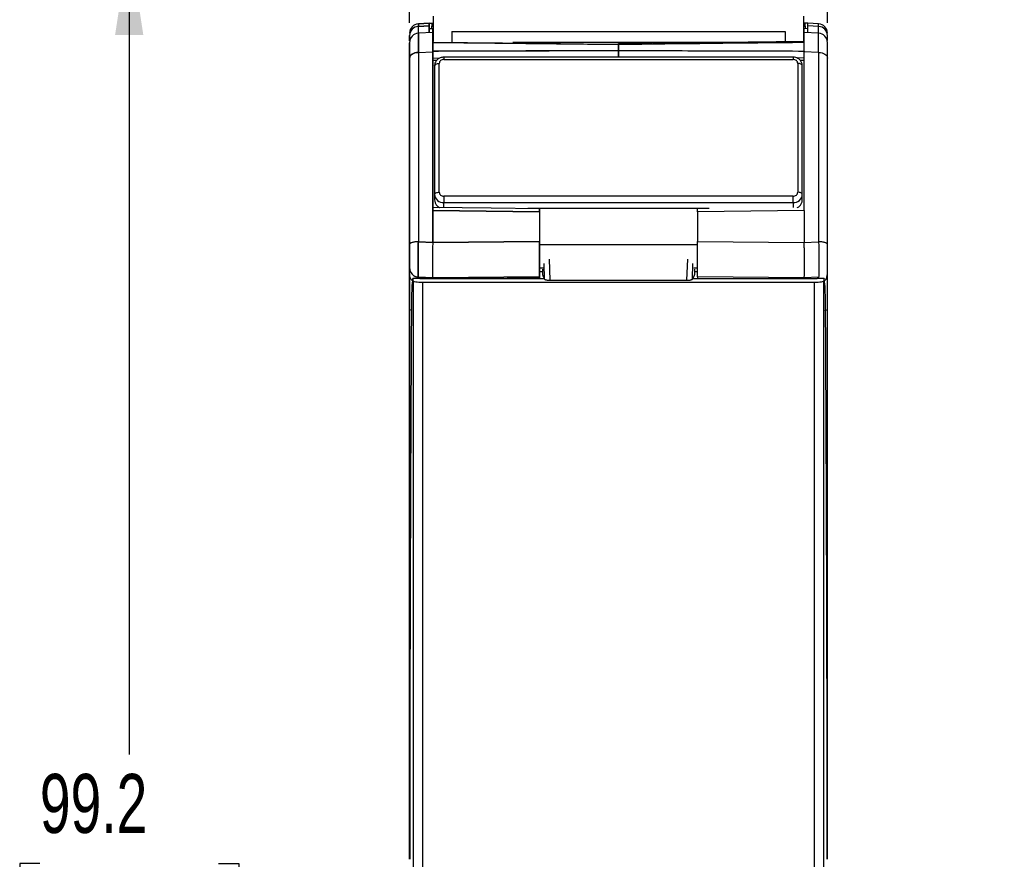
# Model space of a CAD drawing. Header units: millimetres. Extents: x 10 to 410, y 10 to 314.
# Tile 6 of 31: x 76 to 129, y 129 to 174. Entities that reach past the tile are written whole.
import ezdxf

# ---------------------------------------------------------------- set-up
doc = ezdxf.new("R2010")
doc.units = ezdxf.units.MM
doc.header["$LTSCALE"] = 1.5
doc.layers.add('DIMENSIONS', color=140, linetype='Continuous', lineweight=25)
doc.styles.add('SLDTEXTSTYLE0', font='TXT', dxfattribs={"width": 0.7})
doc.dimstyles.new('SLDDIMSTYLE0', dxfattribs={"dimtxt": 3.237012, "dimasz": 4.953, "dimexe": 0, "dimexo": 0.0625, "dimgap": 0.809253, "dimtad": 0, "dimtih": 1, "dimtoh": 1, "dimrnd": 1e-09, "dimzin": 12, "dimdsep": 46, "dimtxsty": 'SLDTEXTSTYLE0', "dimsah": 1, "dimcen": 0.09, "dimadec": 0, "dimazin": 3, "dimtfac": 1, "dimtofl": 0, "dimtmove": 0, "dimatfit": 3, "dimfxl": 0, "dimfrac": 2, "dimtolj": 1, "dimtzin": 12, "dimarcsym": 0})
doc.dimstyles.new('SLDDIMSTYLE1', dxfattribs={"dimtxt": 3.237012, "dimasz": 4.953, "dimexe": 0, "dimexo": 0.0625, "dimgap": 0.809253, "dimtad": 0, "dimtih": 1, "dimtoh": 1, "dimrnd": 1e-09, "dimzin": 12, "dimdsep": 46, "dimtxsty": 'SLDTEXTSTYLE0', "dimsah": 1, "dimcen": 0.09, "dimadec": 0, "dimazin": 3, "dimtfac": 1, "dimtmove": 0, "dimatfit": 0, "dimfxl": 0, "dimfrac": 2, "dimtolj": 1, "dimtzin": 12, "dimarcsym": 0})

# ---------------------------------------------------------------- blocks, each defined once
blk = doc.blocks.new('_D')
at = {"layer": 'DIMENSIONS'}
for p, q in [((96.578, 178.033), (77.351, 178.033)), ((82.114, 178.033), (82.114, 134.372)), ((77.304, 128.503), (76.217, 128.503)), ((76.217, 128.503), (76.217, 123.358)), ((86.923, 128.503), (88.01, 128.503)), ((88.01, 128.503), (88.01, 123.358)), ((76.217, 123.358), (77.304, 123.358)), ((88.01, 123.358), (86.923, 123.358)), ((82.114, 78.877), (82.114, 122.634)), ((106.553, 78.877), (77.351, 78.877))]:
    blk.add_line(p, q, dxfattribs=at)
for points in [[(82.114, 178.033), (81.352, 173.08), (82.876, 173.08)], [(82.114, 78.877), (82.876, 83.83), (81.352, 83.83)]]:
    blk.add_solid(points, dxfattribs=at)
at = {"layer": 'DIMENSIONS', "char_height": 3.175, "attachment_point": 1, "style": 'SLDTEXTSTYLE0'}
for s, insert in [('99.2', (77.304, 133.321)), ('3.90', (77.304, 127.451))]:
    blk.add_mtext(s, dxfattribs=dict(at, insert=insert))
blk = doc.blocks.new('_D_1')
at = {"layer": 'DIMENSIONS'}
for p, q in [((97.208, 173.748), (97.208, 197.796)), ((119.708, 173.748), (119.708, 197.796)), ((97.208, 193.033), (87.683, 193.033)), ((104.251, 193.033), (103.164, 193.033)), ((103.164, 193.033), (103.164, 187.889)), ((113.87, 193.033), (114.957, 193.033)), ((114.957, 193.033), (114.957, 187.889)), ((119.708, 193.033), (129.233, 193.033)), ((103.164, 187.889), (104.251, 187.889)), ((114.957, 187.889), (113.87, 187.889))]:
    blk.add_line(p, q, dxfattribs=at)
for points in [[(97.208, 193.033), (92.255, 193.795), (92.255, 192.271)], [(119.708, 193.033), (124.661, 192.271), (124.661, 193.795)]]:
    blk.add_solid(points, dxfattribs=at)
at = {"layer": 'DIMENSIONS', "char_height": 3.175, "attachment_point": 1, "style": 'SLDTEXTSTYLE0'}
for s, insert in [('22.5', (104.251, 197.851)), ('0.89', (104.251, 191.982))]:
    blk.add_mtext(s, dxfattribs=dict(at, insert=insert))

msp = doc.modelspace()

# ---------------------------------------------------------------- linework, layer by layer
for p, q in [((98.483, 174.092), (98.483, 172.728)), ((118.433, 172.728), (118.433, 174.092)), ((98.258, 173.716), (97.682, 173.686)), ((98.258, 173.716), (97.682, 173.686)), ((97.682, 173.686), (98.258, 173.716)), ((98.258, 173.716), (97.682, 173.686)), ((97.682, 173.546), (97.682, 173.686)), ((97.682, 173.686), (97.682, 173.546)), ((97.682, 173.546), (98.258, 173.575)), ((98.258, 173.575), (97.682, 173.546)), ((97.682, 173.182), (97.682, 173.546)), ((98.258, 173.716), (98.458, 173.727)), ((98.258, 173.575), (98.258, 173.716)), ((98.258, 173.212), (98.258, 173.575)), ((98.258, 173.423), (98.458, 173.432)), ((98.458, 173.432), (98.258, 173.423)), ((98.408, 173.707), (98.483, 173.708)), ((98.408, 173.707), (98.408, 173.558)), ((98.408, 173.558), (98.483, 173.559)), ((98.458, 173.727), (98.458, 173.707)), ((98.483, 173.727), (98.458, 173.727)), ((98.458, 173.223), (98.458, 173.432)), ((98.458, 173.223), (98.458, 173.432)), ((98.458, 173.364), (98.483, 173.365)), ((118.433, 173.727), (118.458, 173.727)), ((118.433, 173.708), (118.508, 173.707)), ((118.433, 173.559), (118.508, 173.558)), ((118.433, 173.365), (118.458, 173.364)), ((118.458, 173.727), (118.458, 173.707)), ((118.658, 173.716), (118.458, 173.727)), ((118.658, 173.423), (118.458, 173.432)), ((118.458, 173.255), (118.458, 173.432)), ((118.508, 173.558), (118.508, 173.707)), ((119.234, 173.686), (118.658, 173.716)), ((119.234, 173.686), (118.658, 173.716)), ((118.658, 173.575), (118.658, 173.716)), ((119.234, 173.686), (118.658, 173.716)), ((119.234, 173.546), (118.658, 173.575)), ((118.658, 173.212), (118.658, 173.575)), ((119.234, 173.546), (118.658, 173.575)), ((119.234, 173.546), (119.234, 173.686)), ((119.234, 173.182), (119.234, 173.546)), ((97.208, 172.774), (97.208, 173.061)), ((97.208, 173.061), (97.208, 172.774)), ((98.458, 173.223), (97.682, 173.182)), ((98.458, 173.223), (97.682, 173.182)), ((97.682, 173.182), (97.682, 172.153)), ((98.483, 173.275), (98.458, 173.275)), ((98.458, 172.679), (98.458, 173.223)), ((98.483, 173.187), (98.458, 173.187)), ((98.458, 173.061), (98.483, 173.061)), ((99.483, 173.28), (117.433, 173.28)), ((99.483, 173.28), (99.483, 172.717)), ((117.433, 173.28), (117.433, 172.717)), ((118.458, 173.275), (118.433, 173.275)), ((118.458, 173.187), (118.433, 173.187)), ((118.433, 173.061), (118.458, 173.061)), ((119.234, 173.182), (118.458, 173.223)), ((119.234, 173.182), (118.458, 173.223)), ((118.458, 172.679), (118.458, 173.223)), ((119.234, 172.153), (119.234, 173.182)), ((119.708, 172.785), (119.708, 173.061)), ((119.708, 172.785), (119.708, 173.061)), ((98.458, 172.223), (98.458, 172.679)), ((98.458, 172.679), (108.458, 172.57)), ((98.458, 172.679), (98.458, 172.223)), ((114.15, 172.683), (102.766, 172.683)), ((108.458, 172.623), (108.455, 172.623)), ((108.458, 172.623), (108.455, 172.623)), ((108.458, 172.254), (108.458, 172.57)), ((118.458, 172.223), (118.458, 172.679)), ((97.682, 172.153), (98.458, 172.182)), ((97.682, 172.153), (98.458, 172.178)), ((97.682, 172.153), (97.682, 161.959)), ((108.458, 172.254), (98.458, 172.223)), ((98.458, 172.223), (98.458, 172.178)), ((98.458, 163.643), (98.458, 172.178)), ((98.458, 171.848), (98.842, 171.849)), ((117.858, 171.896), (99.058, 171.896)), ((99.058, 171.896), (99.058, 171.771)), ((117.858, 171.896), (117.858, 171.771)), ((118.458, 171.848), (118.076, 171.849)), ((119.234, 172.153), (118.458, 172.178)), ((119.234, 172.153), (118.458, 172.178)), ((119.234, 172.153), (119.234, 161.959)), ((98.672, 171.721), (98.458, 171.72)), ((98.558, 171.429), (98.558, 164.501)), ((98.808, 164.626), (98.808, 171.554)), ((99.058, 171.771), (117.858, 171.771)), ((118.108, 171.554), (118.108, 164.626)), ((118.458, 171.72), (118.24, 171.721)), ((118.358, 164.501), (118.358, 171.429)), ((98.558, 164.501), (98.558, 164.217)), ((99.058, 164.41), (99.058, 164.068)), ((117.858, 164.41), (99.058, 164.41)), ((117.858, 164.068), (117.858, 164.41)), ((118.358, 164.217), (118.358, 164.501)), ((99.058, 164.068), (117.858, 164.068)), ((99.058, 163.801), (99.058, 164.068)), ((117.858, 164.068), (117.858, 163.801)), ((98.458, 163.643), (98.458, 161.924)), ((98.458, 163.643), (104.208, 163.569)), ((98.458, 161.924), (98.458, 163.643)), ((104.208, 163.569), (98.458, 163.643)), ((113.343, 163.743), (103.573, 163.743)), ((104.208, 163.569), (104.208, 161.97)), ((118.458, 163.643), (112.708, 163.569)), ((118.458, 163.643), (112.708, 163.569)), ((112.708, 163.569), (112.708, 161.97)), ((118.458, 163.643), (118.458, 161.924)), ((98.458, 161.924), (97.682, 161.959)), ((97.682, 161.959), (98.458, 161.924)), ((104.208, 161.97), (98.458, 161.924)), ((98.458, 161.924), (104.208, 161.97)), ((104.208, 161.819), (112.708, 161.819)), ((112.708, 161.97), (118.458, 161.924)), ((112.708, 161.97), (118.458, 161.924)), ((118.458, 161.924), (119.234, 161.959)), ((118.458, 161.924), (119.234, 161.959)), ((104.481, 159.944), (104.45, 160.783)), ((104.786, 159.887), (104.744, 161.019)), ((112.172, 161.019), (112.13, 159.887)), ((112.436, 159.944), (112.467, 160.783)), ((97.208, 160.22), (97.208, 160.551)), ((104.208, 160.551), (104.405, 160.551)), ((104.208, 160.36), (104.361, 160.36)), ((104.208, 160.218), (104.208, 160.064)), ((104.36, 160.479), (104.36, 160.44)), ((104.382, 160.144), (104.458, 159.99)), ((112.535, 160.144), (112.458, 159.99)), ((112.512, 160.551), (112.708, 160.551)), ((112.555, 160.36), (112.708, 160.36)), ((112.556, 160.479), (112.556, 160.44)), ((112.708, 160.064), (112.708, 160.218)), ((119.708, 160.22), (119.708, 160.551)), ((97.387, 159.99), (97.338, 159.604)), ((97.4, 159.852), (97.387, 159.99)), ((97.759, 159.99), (97.387, 159.99)), ((97.4, 159.852), (97.4, 97.914)), ((97.682, 160.057), (98.458, 160.023)), ((97.682, 160.057), (97.682, 159.99)), ((97.682, 159.99), (97.682, 160.057)), ((97.759, 159.99), (104.458, 159.99)), ((97.9, 159.761), (97.9, 97.898)), ((119.017, 159.761), (97.9, 159.761)), ((98.458, 160.023), (104.208, 160.064)), ((104.208, 160.064), (98.458, 160.023)), ((98.458, 160.023), (98.458, 159.99)), ((98.458, 159.99), (98.458, 160.023)), ((102.208, 159.99), (104.208, 160.009)), ((104.208, 160.064), (104.208, 160.009)), ((104.208, 160.009), (104.208, 159.99)), ((104.458, 159.99), (104.481, 159.944)), ((104.786, 159.887), (112.13, 159.887)), ((112.436, 159.944), (112.458, 159.99)), ((112.458, 159.99), (119.158, 159.99)), ((118.458, 160.023), (112.708, 160.064)), ((112.708, 160.064), (112.708, 160.009)), ((112.708, 159.99), (112.708, 160.009)), ((112.708, 160.009), (114.708, 159.99)), ((112.708, 160.009), (114.708, 159.99)), ((119.234, 160.057), (118.458, 160.023)), ((118.458, 160.023), (118.458, 159.99)), ((118.458, 160.023), (118.458, 159.99)), ((119.017, 97.898), (119.017, 159.761)), ((119.53, 159.99), (119.158, 159.99)), ((119.234, 160.057), (119.234, 159.99)), ((119.517, 97.914), (119.517, 159.852))]:
    msp.add_line(p, q)
at = {"flags": 128}
for points in [[(98.258, 173.716), (98.258, 173.715), (98.258, 173.695), (98.258, 173.648), (98.258, 173.575)], [(98.258, 173.575), (98.258, 173.314), (98.258, 173.212)], [(97.682, 172.153), (97.682, 172.464), (97.682, 172.726), (97.682, 172.933), (97.682, 173.08), (97.682, 173.163), (97.682, 173.182)], [(98.458, 173.223), (98.458, 173.222), (98.458, 173.194), (98.458, 173.124), (98.458, 173.014), (98.458, 172.865), (98.458, 172.679)], [(119.234, 172.153), (119.234, 172.464), (119.234, 172.726), (119.234, 172.933), (119.234, 173.08), (119.234, 173.163), (119.234, 173.182)], [(118.458, 172.728), (113.933, 172.681), (108.458, 172.623)], [(118.458, 172.728), (113.933, 172.681), (108.458, 172.623)], [(97.682, 172.153), (97.588, 172.144), (97.499, 172.125), (97.417, 172.095), (97.346, 172.057), (97.287, 172.011), (97.244, 171.958), (97.217, 171.902), (97.208, 171.843)], [(97.208, 171.843), (97.217, 171.902), (97.244, 171.958), (97.287, 172.011), (97.346, 172.057), (97.417, 172.095), (97.499, 172.125), (97.588, 172.144), (97.682, 172.153)], [(97.682, 172.153), (97.682, 171), (97.682, 169.807), (97.682, 168.576), (97.682, 167.31), (97.682, 166.013), (97.682, 164.686), (97.682, 163.334), (97.682, 161.959)], [(118.458, 172.223), (118.458, 172.218), (118.458, 172.212), (118.458, 172.207), (118.458, 172.201), (118.458, 172.195), (118.458, 172.19), (118.458, 172.184), (118.458, 172.178)], [(118.458, 163.643), (118.458, 164.788), (118.458, 165.914), (118.458, 167.02), (118.458, 168.104), (118.458, 169.163), (118.458, 170.196), (118.458, 171.202), (118.458, 172.178)], [(119.234, 172.153), (119.234, 171), (119.234, 169.807), (119.234, 168.576), (119.234, 167.31), (119.234, 166.013), (119.234, 164.686), (119.234, 163.334), (119.234, 161.959)], [(119.234, 172.153), (119.328, 172.144), (119.418, 172.125), (119.499, 172.095), (119.571, 172.057), (119.629, 172.011), (119.673, 171.958), (119.699, 171.902), (119.708, 171.843)], [(119.234, 172.153), (119.328, 172.144), (119.418, 172.125), (119.499, 172.095), (119.571, 172.057), (119.629, 172.011), (119.673, 171.958), (119.699, 171.902), (119.708, 171.843)], [(98.558, 171.429), (98.563, 171.454), (98.577, 171.477), (98.6, 171.499), (98.631, 171.518), (98.669, 171.533), (98.713, 171.545), (98.759, 171.552), (98.808, 171.554)], [(118.358, 171.429), (118.353, 171.454), (118.339, 171.477), (118.316, 171.499), (118.285, 171.518), (118.247, 171.533), (118.204, 171.545), (118.157, 171.552), (118.108, 171.554)], [(98.558, 164.501), (98.563, 164.525), (98.577, 164.549), (98.6, 164.57), (98.631, 164.589), (98.669, 164.605), (98.713, 164.616), (98.759, 164.624), (98.808, 164.626)], [(118.358, 164.501), (118.353, 164.525), (118.339, 164.549), (118.316, 164.57), (118.285, 164.589), (118.247, 164.605), (118.204, 164.616), (118.157, 164.624), (118.108, 164.626)], [(104.209, 163.735), (101.607, 163.768), (98.475, 163.808)], [(98.458, 160.023), (98.07, 160.04), (97.682, 160.057)]]:
    msp.add_lwpolyline(points, dxfattribs=at)
for centre, radius, start, end in [((97.708, 173.187), 0.5, 93, 180), ((119.208, 173.187), 0.5, 0, 87), ((97.708, 172.683), 0.5, 93, 180), ((119.208, 172.683), 0.5, 0, 87), ((99.027, 164.537), 0.47, 184.4019, 273.8113), ((117.889, 164.537), 0.47, 266.1887, 355.5981)]:
    msp.add_arc(centre, radius, start, end)
for points, knots in [([(97.682, 173.546), (97.556, 173.54), (97.433, 173.485), (97.258, 173.306), (97.208, 173.184), (97.208, 173.061)], [0, 0, 0, 0, 0.5, 0.5, 1, 1, 1, 1]), ([(97.682, 173.546), (97.556, 173.54), (97.433, 173.485), (97.258, 173.306), (97.208, 173.184), (97.208, 173.061)], [0, 0, 0, 0, 0.5, 0.5, 1, 1, 1, 1]), ([(98.408, 173.43), (98.408, 173.43), (98.408, 173.452), (98.408, 173.491), (98.408, 173.537), (98.408, 173.552), (98.408, 173.558)], [0, 0, 0, 0, 0.003814, 0.343454, 0.68121, 1, 1, 1, 1]), ([(118.508, 173.558), (118.508, 173.551), (118.508, 173.536), (118.508, 173.489), (118.508, 173.449), (118.508, 173.43)], [0, 0, 0, 0, 0.340281, 0.680375, 1, 1, 1, 1]), ([(119.708, 173.061), (119.708, 173.184), (119.658, 173.306), (119.484, 173.485), (119.361, 173.54), (119.234, 173.546)], [0, 0, 0, 0, 0.5, 0.5, 1, 1, 1, 1]), ([(119.708, 173.061), (119.708, 173.184), (119.658, 173.306), (119.484, 173.485), (119.361, 173.54), (119.234, 173.546)], [0, 0, 0, 0, 0.5, 0.5, 1, 1, 1, 1]), ([(118.458, 172.679), (118.458, 172.8), (118.458, 173.042), (118.458, 173.211), (118.458, 173.205), (118.458, 173.202)], [0, 0, 0, 0, 0.386986, 0.773973, 1, 1, 1, 1]), ([(97.208, 171.843), (97.208, 172.006), (97.208, 172.34), (97.208, 172.634), (97.208, 172.658), (97.208, 172.669)], [0, 0, 0, 0, 0.338512, 0.694329, 1, 1, 1, 1]), ([(97.208, 172.669), (97.208, 172.658), (97.208, 172.634), (97.208, 172.34), (97.208, 172.006), (97.208, 171.843)], [0, 0, 0, 0, 0.305671, 0.661488, 1, 1, 1, 1]), ([(108.459, 172.617), (108.459, 172.622), (108.459, 172.629), (108.458, 172.601), (108.458, 172.57)], [0.0000002, 0.0000002, 0.0000002, 0.0000002, 0.2500001, 0.75, 0.75, 0.75, 0.75]), ([(119.708, 171.843), (119.708, 172.006), (119.708, 172.34), (119.708, 172.634), (119.708, 172.658), (119.708, 172.669)], [0, 0, 0, 0, 0.338512, 0.694329, 1, 1, 1, 1]), ([(119.708, 171.843), (119.708, 172.006), (119.708, 172.34), (119.708, 172.634), (119.708, 172.658), (119.708, 172.669)], [0, 0, 0, 0, 0.338512, 0.694329, 1, 1, 1, 1]), ([(97.208, 161.819), (97.208, 162.001), (97.208, 162.364), (97.208, 162.904), (97.208, 163.441), (97.208, 163.973), (97.208, 164.502), (97.208, 165.026), (97.208, 165.546), (97.208, 166.062), (97.208, 166.574), (97.208, 167.195), (97.208, 167.918), (97.208, 168.737), (97.208, 169.539), (97.208, 170.325), (97.208, 171.095), (97.208, 171.594), (97.208, 171.843)], [0, 0, 0, 0, 0.050108, 0.100142, 0.150122, 0.200066, 0.249991, 0.299918, 0.349864, 0.399849, 0.44989, 0.500007, 0.583476, 0.666775, 0.749991, 0.83321, 0.916518, 1, 1, 1, 1]), ([(98.458, 172.223), (100.13, 172.229), (103.464, 172.239), (106.797, 172.249), (108.458, 172.254)], [0, 0, 0, 0, 0.5016325, 1, 1, 1, 1]), ([(98.458, 172.181), (98.458, 172.038), (98.458, 171.752), (98.458, 171.315), (98.458, 170.873), (98.458, 170.426), (98.458, 169.973), (98.458, 169.515), (98.458, 169.051), (98.458, 168.581), (98.458, 167.98), (98.458, 167.243), (98.458, 166.363), (98.458, 165.47), (98.458, 164.564), (98.458, 163.95), (98.458, 163.643)], [0, 0, 0, 0, 0.055637, 0.111211, 0.166741, 0.222244, 0.277739, 0.333245, 0.388779, 0.44436, 0.500008, 0.600103, 0.700043, 0.799935, 0.899884, 1, 1, 1, 1]), ([(99.058, 171.896), (98.991, 171.889), (98.897, 171.879), (98.774, 171.818), (98.681, 171.746), (98.601, 171.632), (98.557, 171.52), (98.563, 171.45), (98.565, 171.43)], [0, 0, 0, 0, 0.258685, 0.364722, 0.537348, 0.719822, 0.918942, 1, 1, 1, 1]), ([(108.458, 171.871), (108.458, 171.88), (108.458, 171.898), (108.458, 171.935), (108.458, 171.977), (108.458, 172.023), (108.458, 172.072), (108.458, 172.122), (108.458, 172.17), (108.458, 172.216), (108.458, 172.241), (108.458, 172.254)], [0, 0, 0, 0, 0.1111395, 0.2224115, 0.3336681, 0.4446017, 0.5552716, 0.6662174, 0.7774994, 0.8888096, 1, 1, 1, 1]), ([(108.458, 172.254), (110.119, 172.249), (113.453, 172.239), (116.786, 172.229), (118.458, 172.223)], [0, 0, 0, 0, 0.498364, 1, 1, 1, 1]), ([(108.458, 172.254), (108.458, 172.245), (108.458, 172.226), (108.458, 172.193), (108.458, 172.136), (108.458, 172.046), (108.458, 171.959), (108.458, 171.901), (108.458, 171.881), (108.458, 171.871)], [0, 0, 0, 0, 0.0823207, 0.1653727, 0.250988, 0.5001052, 0.7492221, 0.8750736, 1, 1, 1, 1]), ([(108.458, 172.254), (110.119, 172.249), (113.453, 172.239), (116.786, 172.229), (118.458, 172.223)], [0, 0, 0, 0, 0.498364, 1, 1, 1, 1]), ([(108.458, 172.254), (108.458, 172.245), (108.458, 172.226), (108.458, 172.193), (108.458, 172.136), (108.458, 172.046), (108.458, 171.959), (108.458, 171.901), (108.458, 171.881), (108.458, 171.871)], [0, 0, 0, 0, 0.08233, 0.165382, 0.250989, 0.500107, 0.749223, 0.875074, 1, 1, 1, 1]), ([(118.351, 171.439), (118.351, 171.47), (118.352, 171.556), (118.287, 171.684), (118.186, 171.791), (118.066, 171.859), (117.959, 171.891), (117.886, 171.894), (117.858, 171.896)], [0, 0, 0, 0, 0.124195, 0.345427, 0.559528, 0.713662, 0.889637, 1, 1, 1, 1]), ([(118.458, 163.643), (118.458, 163.814), (118.458, 164.155), (118.458, 164.663), (118.458, 165.167), (118.458, 165.667), (118.458, 166.162), (118.458, 166.654), (118.458, 167.142), (118.458, 167.625), (118.458, 168.232), (118.458, 168.956), (118.458, 169.79), (118.458, 170.605), (118.458, 171.403), (118.458, 171.92), (118.458, 172.178)], [0, 0, 0, 0, 0.055636, 0.11121, 0.166739, 0.222242, 0.277738, 0.333243, 0.388778, 0.44436, 0.500008, 0.600104, 0.700045, 0.799936, 0.899886, 1, 1, 1, 1]), ([(99.058, 171.771), (98.992, 171.771), (98.928, 171.748), (98.835, 171.667), (98.808, 171.612), (98.808, 171.554)], [0, 0, 0, 0, 0.5, 0.5, 1, 1, 1, 1]), ([(118.108, 171.554), (118.108, 171.612), (118.082, 171.667), (117.988, 171.748), (117.925, 171.771), (117.858, 171.771)], [0, 0, 0, 0, 0.5, 0.5, 1, 1, 1, 1]), ([(98.808, 164.626), (98.808, 164.569), (98.835, 164.514), (98.928, 164.432), (98.992, 164.41), (99.058, 164.41)], [0, 0, 0, 0, 0.5, 0.5, 1, 1, 1, 1]), ([(117.858, 164.41), (117.925, 164.41), (117.988, 164.432), (118.082, 164.514), (118.108, 164.569), (118.108, 164.626)], [0, 0, 0, 0, 0.5, 0.5, 1, 1, 1, 1]), ([(98.558, 164.217), (98.564, 164.163), (98.575, 164.055), (98.665, 163.916), (98.752, 163.828), (98.813, 163.806), (98.821, 163.804)], [0, 0, 0, 0, 0.318687, 0.637416, 0.954709, 1, 1, 1, 1]), ([(118.088, 163.804), (118.115, 163.816), (118.193, 163.852), (118.286, 163.958), (118.349, 164.09), (118.356, 164.18), (118.358, 164.217)], [0, 0, 0, 0, 0.165452, 0.472167, 0.783052, 1, 1, 1, 1]), ([(104.208, 163.569), (104.208, 163.585), (104.208, 163.619), (104.208, 163.662), (104.208, 163.697), (104.208, 163.721), (104.208, 163.734), (104.208, 163.734), (104.208, 163.733)], [0, 0, 0, 0, 0.172702, 0.350588, 0.525416, 0.701172, 0.872793, 1, 1, 1, 1]), ([(104.208, 163.734), (104.208, 163.734), (104.208, 163.734), (104.208, 163.721), (104.208, 163.697), (104.208, 163.662), (104.208, 163.619), (104.208, 163.585), (104.208, 163.569)], [0, 0, 0, 0, 0.1230473, 0.2987877, 0.4703933, 0.6493432, 0.8252652, 1, 1, 1, 1]), ([(112.708, 163.569), (112.708, 163.585), (112.708, 163.619), (112.708, 163.662), (112.708, 163.697), (112.708, 163.721), (112.708, 163.734), (112.708, 163.734), (112.708, 163.733)], [0, 0, 0, 0, 0.172702, 0.350588, 0.525416, 0.701172, 0.872793, 1, 1, 1, 1]), ([(112.708, 163.569), (112.708, 163.585), (112.708, 163.619), (112.708, 163.662), (112.708, 163.697), (112.708, 163.721), (112.708, 163.734), (112.708, 163.734), (112.708, 163.733)], [0, 0, 0, 0, 0.172702, 0.350588, 0.525416, 0.701172, 0.872793, 1, 1, 1, 1]), ([(97.682, 161.959), (97.554, 161.957), (97.434, 161.942), (97.257, 161.89), (97.208, 161.855), (97.208, 161.819)], [0, 0, 0, 0, 0.5, 0.5, 1, 1, 1, 1]), ([(97.682, 161.959), (97.653, 161.959), (97.594, 161.956), (97.505, 161.948), (97.419, 161.935), (97.343, 161.916), (97.282, 161.894), (97.224, 161.861), (97.208, 161.835), (97.208, 161.819)], [-0.000003, -0.000003, -0.000003, -0.000003, 0.125, 0.250002, 0.375005, 0.500007, 0.62501, 0.750012, 1.000007, 1.000007, 1.000007, 1.000007]), ([(97.208, 160.551), (97.208, 160.556), (97.208, 160.565), (97.208, 160.588), (97.208, 160.618), (97.208, 160.654), (97.208, 160.719), (97.208, 160.826), (97.208, 160.993), (97.208, 161.185), (97.208, 161.393), (97.208, 161.61), (97.208, 161.749), (97.208, 161.819)], [0, 0, 0, 0, 0.050638, 0.100658, 0.150433, 0.200345, 0.25077, 0.375905, 0.500179, 0.624148, 0.7496, 0.874479, 1, 1, 1, 1]), ([(97.208, 161.819), (97.208, 161.751), (97.208, 161.609), (97.208, 161.394), (97.208, 161.22), (97.208, 161.089), (97.208, 160.996), (97.208, 160.91), (97.208, 160.803), (97.208, 160.692), (97.208, 160.596), (97.208, 160.561), (97.208, 160.551)], [0, 0, 0, 0, 0.000213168, 0.000426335, 0.000639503, 0.000746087, 0.00085267, 0.000959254, 0.001065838, 0.001279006, 0.001492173, 0.001705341, 0.001705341, 0.001705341, 0.001705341]), ([(97.682, 161.959), (97.682, 161.926), (97.681, 161.857), (97.678, 161.743), (97.676, 161.615), (97.674, 161.473), (97.671, 161.267), (97.669, 161.008), (97.668, 160.739), (97.669, 160.519), (97.67, 160.356), (97.673, 160.232), (97.676, 160.147), (97.679, 160.087), (97.681, 160.067), (97.682, 160.057)], [0, 0, 0, 0, 0.039674, 0.084549, 0.134626, 0.1899, 0.250363, 0.376176, 0.500081, 0.599669, 0.700216, 0.782727, 0.860197, 0.932625, 1, 1, 1, 1]), ([(97.682, 160.057), (97.68, 160.071), (97.676, 160.124), (97.672, 160.268), (97.669, 160.435), (97.668, 160.595), (97.668, 160.725), (97.668, 160.864), (97.669, 161.061), (97.672, 161.321), (97.676, 161.644), (97.68, 161.857), (97.682, 161.959)], [0, 0, 0, 0, 0.000213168, 0.000426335, 0.000639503, 0.000746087, 0.00085267, 0.000959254, 0.001065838, 0.001279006, 0.001492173, 0.001705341, 0.001705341, 0.001705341, 0.001705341]), ([(98.458, 161.924), (98.457, 161.885), (98.455, 161.806), (98.452, 161.685), (98.45, 161.565), (98.448, 161.446), (98.446, 161.328), (98.445, 161.213), (98.443, 161.101), (98.442, 160.992), (98.442, 160.887), (98.441, 160.787), (98.441, 160.665), (98.441, 160.525), (98.443, 160.377), (98.445, 160.248), (98.449, 160.143), (98.453, 160.063), (98.456, 160.036), (98.458, 160.023)], [0, 0, 0, 0, 0.0478605, 0.0952438, 0.1421492, 0.1885721, 0.2345103, 0.279969, 0.3249566, 0.3694739, 0.4135161, 0.4570786, 0.5001605, 0.5795527, 0.6605189, 0.7430337, 0.827108, 0.9127699, 1, 1, 1, 1]), ([(98.458, 161.924), (98.457, 161.884), (98.455, 161.804), (98.452, 161.682), (98.45, 161.561), (98.448, 161.441), (98.446, 161.323), (98.444, 161.208), (98.443, 161.096), (98.442, 160.988), (98.441, 160.884), (98.441, 160.786), (98.441, 160.666), (98.441, 160.528), (98.443, 160.381), (98.445, 160.252), (98.448, 160.146), (98.453, 160.064), (98.456, 160.037), (98.458, 160.023)], [0, 0, 0, 0, 0.048616, 0.096603, 0.143962, 0.190687, 0.236776, 0.282234, 0.327071, 0.371286, 0.414875, 0.457834, 0.500161, 0.578107, 0.658205, 0.740431, 0.824794, 0.911324, 1, 1, 1, 1]), ([(104.208, 160.064), (104.208, 160.071), (104.208, 160.084), (104.208, 160.116), (104.208, 160.158), (104.208, 160.208), (104.208, 160.268), (104.208, 160.336), (104.209, 160.412), (104.209, 160.496), (104.209, 160.587), (104.209, 160.684), (104.209, 160.787), (104.209, 160.895), (104.209, 161.007), (104.209, 161.123), (104.208, 161.242), (104.208, 161.363), (104.208, 161.485), (104.208, 161.608), (104.208, 161.73), (104.208, 161.851), (104.208, 161.93), (104.208, 161.97)], [0, 0, 0, 0, 0.047622, 0.095245, 0.142869, 0.190488, 0.238101, 0.285711, 0.333329, 0.380953, 0.428576, 0.476193, 0.523805, 0.571422, 0.619046, 0.666669, 0.714287, 0.761898, 0.80951, 0.85713, 0.904754, 0.952378, 1, 1, 1, 1]), ([(104.208, 161.97), (104.208, 161.928), (104.208, 161.846), (104.208, 161.719), (104.208, 161.591), (104.208, 161.463), (104.208, 161.271), (104.208, 161.019), (104.208, 160.73), (104.208, 160.477), (104.208, 160.297), (104.208, 160.178), (104.208, 160.102), (104.208, 160.077), (104.208, 160.064)], [0, 0, 0, 0, 0.050214, 0.099896, 0.149415, 0.199144, 0.249448, 0.374637, 0.500065, 0.625276, 0.750682, 0.834042, 0.916575, 1, 1, 1, 1]), ([(112.708, 160.064), (112.708, 160.071), (112.708, 160.085), (112.708, 160.119), (112.708, 160.163), (112.708, 160.218), (112.708, 160.315), (112.708, 160.477), (112.708, 160.729), (112.708, 161.019), (112.708, 161.299), (112.708, 161.548), (112.708, 161.762), (112.708, 161.9), (112.708, 161.97)], [0, 0, 0, 0, 0.050214, 0.099896, 0.149416, 0.199144, 0.249449, 0.374638, 0.500066, 0.625278, 0.750683, 0.834043, 0.916575, 1, 1, 1, 1]), ([(112.708, 160.064), (112.708, 160.071), (112.708, 160.085), (112.708, 160.119), (112.708, 160.163), (112.708, 160.218), (112.708, 160.315), (112.708, 160.477), (112.708, 160.729), (112.708, 161.019), (112.708, 161.299), (112.708, 161.548), (112.708, 161.762), (112.708, 161.9), (112.708, 161.97)], [0, 0, 0, 0, 0.050214, 0.099896, 0.149416, 0.199144, 0.249449, 0.374638, 0.500066, 0.625278, 0.750683, 0.834043, 0.916575, 1, 1, 1, 1]), ([(118.458, 160.023), (118.459, 160.029), (118.461, 160.043), (118.464, 160.076), (118.467, 160.117), (118.469, 160.167), (118.471, 160.224), (118.472, 160.289), (118.473, 160.359), (118.474, 160.436), (118.475, 160.517), (118.475, 160.602), (118.475, 160.717), (118.475, 160.867), (118.474, 161.059), (118.472, 161.265), (118.468, 161.482), (118.464, 161.705), (118.46, 161.85), (118.458, 161.924)], [0, 0, 0, 0, 0.048669, 0.096699, 0.144089, 0.190833, 0.236931, 0.282388, 0.327212, 0.371403, 0.414957, 0.457869, 0.500139, 0.578166, 0.658315, 0.74056, 0.824911, 0.911398, 1, 1, 1, 1]), ([(118.458, 160.023), (118.459, 160.029), (118.461, 160.043), (118.464, 160.076), (118.467, 160.117), (118.469, 160.167), (118.471, 160.224), (118.472, 160.289), (118.473, 160.359), (118.474, 160.436), (118.475, 160.517), (118.475, 160.602), (118.475, 160.717), (118.475, 160.867), (118.474, 161.059), (118.472, 161.265), (118.468, 161.482), (118.464, 161.705), (118.46, 161.85), (118.458, 161.924)], [0, 0, 0, 0, 0.048669, 0.096699, 0.144089, 0.190833, 0.236931, 0.282388, 0.327212, 0.371403, 0.414957, 0.457869, 0.500139, 0.578166, 0.658315, 0.74056, 0.824911, 0.911398, 1, 1, 1, 1]), ([(119.234, 161.959), (119.237, 161.857), (119.24, 161.644), (119.245, 161.321), (119.247, 161.061), (119.248, 160.864), (119.248, 160.725), (119.248, 160.595), (119.247, 160.435), (119.245, 160.268), (119.24, 160.124), (119.237, 160.071), (119.234, 160.057)], [0, 0, 0, 0, 0.000213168, 0.000426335, 0.000639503, 0.000746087, 0.00085267, 0.000959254, 0.001065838, 0.001279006, 0.001492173, 0.00170534, 0.00170534, 0.00170534, 0.00170534]), ([(119.708, 161.819), (119.708, 161.835), (119.693, 161.861), (119.635, 161.894), (119.573, 161.916), (119.497, 161.935), (119.412, 161.948), (119.322, 161.956), (119.263, 161.959), (119.234, 161.959)], [-0.000007, -0.000007, -0.000007, -0.000007, 0.249988, 0.37499, 0.499993, 0.624995, 0.749998, 0.875, 1.000003, 1.000003, 1.000003, 1.000003]), ([(119.234, 161.959), (119.237, 161.857), (119.24, 161.644), (119.245, 161.321), (119.247, 161.061), (119.248, 160.864), (119.248, 160.725), (119.248, 160.595), (119.247, 160.435), (119.245, 160.268), (119.24, 160.124), (119.237, 160.071), (119.234, 160.057)], [0, 0, 0, 0, 0.000213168, 0.000426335, 0.000639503, 0.000746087, 0.00085267, 0.000959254, 0.001065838, 0.001279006, 0.001492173, 0.00170534, 0.00170534, 0.00170534, 0.00170534]), ([(119.708, 161.819), (119.708, 161.835), (119.693, 161.861), (119.635, 161.894), (119.573, 161.916), (119.497, 161.935), (119.412, 161.948), (119.322, 161.956), (119.263, 161.959), (119.234, 161.959)], [-0.000007, -0.000007, -0.000007, -0.000007, 0.249988, 0.37499, 0.499993, 0.624995, 0.749998, 0.875, 1.000003, 1.000003, 1.000003, 1.000003]), ([(119.708, 160.551), (119.708, 160.561), (119.708, 160.596), (119.708, 160.692), (119.708, 160.803), (119.708, 160.91), (119.708, 160.996), (119.708, 161.089), (119.708, 161.22), (119.708, 161.394), (119.708, 161.609), (119.708, 161.751), (119.708, 161.819)], [0, 0, 0, 0, 0.000213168, 0.000426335, 0.000639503, 0.000746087, 0.00085267, 0.000959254, 0.001065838, 0.001279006, 0.001492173, 0.001705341, 0.001705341, 0.001705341, 0.001705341]), ([(119.708, 160.551), (119.708, 160.561), (119.708, 160.596), (119.708, 160.692), (119.708, 160.803), (119.708, 160.91), (119.708, 160.996), (119.708, 161.089), (119.708, 161.22), (119.708, 161.394), (119.708, 161.609), (119.708, 161.751), (119.708, 161.819)], [0, 0, 0, 0, 0.000213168, 0.000426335, 0.000639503, 0.000746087, 0.00085267, 0.000959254, 0.001065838, 0.001279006, 0.001492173, 0.001705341, 0.001705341, 0.001705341, 0.001705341]), ([(97.208, 160.551), (97.208, 160.426), (97.258, 160.301), (97.433, 160.119), (97.556, 160.063), (97.682, 160.057)], [0, 0, 0, 0, 0.5, 0.5, 1, 1, 1, 1]), ([(97.208, 160.551), (97.208, 160.494), (97.224, 160.403), (97.282, 160.286), (97.343, 160.208), (97.419, 160.143), (97.505, 160.095), (97.594, 160.066), (97.653, 160.058), (97.682, 160.057)], [-0.000004, -0.000004, -0.000004, -0.000004, 0.249992, 0.374994, 0.499997, 0.624999, 0.750002, 0.875004, 1.000007, 1.000007, 1.000007, 1.000007]), ([(97.208, 158.32), (97.208, 158.368), (97.208, 158.464), (97.208, 158.604), (97.208, 158.742), (97.208, 158.877), (97.208, 159.074), (97.208, 159.322), (97.208, 159.596), (97.208, 159.829), (97.208, 159.994), (97.208, 160.106), (97.208, 160.179), (97.208, 160.206), (97.208, 160.22)], [0, 0, 0, 0, 0.050332, 0.100333, 0.150207, 0.200157, 0.250389, 0.37548, 0.500044, 0.624534, 0.74969, 0.833415, 0.916538, 1, 1, 1, 1]), ([(97.208, 160.22), (97.208, 160.186), (97.208, 160.076), (97.208, 159.828), (97.208, 159.634), (97.208, 159.457), (97.208, 159.316), (97.208, 159.166), (97.208, 159.007), (97.208, 158.843), (97.208, 158.617), (97.208, 158.441), (97.208, 158.32)], [0, 0, 0, 0, 0.00072373, 0.001085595, 0.001447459, 0.001628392, 0.001809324, 0.001990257, 0.002171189, 0.002352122, 0.002533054, 0.002894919, 0.002894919, 0.002894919, 0.002894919]), ([(97.371, 159.861), (97.362, 159.867), (97.302, 159.908), (97.231, 160.035), (97.216, 160.158), (97.208, 160.22)], [0, 0, 0, 0, 0.075501, 0.537751, 1, 1, 1, 1]), ([(97.371, 159.861), (97.362, 159.867), (97.302, 159.908), (97.231, 160.035), (97.216, 160.158), (97.208, 160.22)], [0, 0, 0, 0, 0.0755041, 0.537752, 1, 1, 1, 1]), ([(104.36, 160.44), (104.36, 160.422), (104.36, 160.387), (104.361, 160.337), (104.363, 160.289), (104.367, 160.232), (104.373, 160.172), (104.379, 160.153), (104.382, 160.144)], [0, 0, 0, 0, 0.126394, 0.249266, 0.372588, 0.500291, 0.749223, 1, 1, 1, 1]), ([(112.556, 160.44), (112.556, 160.423), (112.556, 160.389), (112.555, 160.337), (112.553, 160.286), (112.549, 160.237), (112.545, 160.195), (112.541, 160.161), (112.537, 160.15), (112.535, 160.144)], [0, 0, 0, 0, 0.118014, 0.244276, 0.37881, 0.521636, 0.672769, 0.83222, 1, 1, 1, 1]), ([(119.546, 159.861), (119.554, 159.867), (119.615, 159.908), (119.685, 160.035), (119.7, 160.158), (119.708, 160.22)], [0, 0, 0, 0, 0.075501, 0.537751, 1, 1, 1, 1]), ([(119.546, 159.861), (119.554, 159.867), (119.615, 159.908), (119.685, 160.035), (119.7, 160.158), (119.708, 160.22)], [0, 0, 0, 0, 0.075501, 0.537751, 1, 1, 1, 1]), ([(119.708, 158.32), (119.708, 158.441), (119.708, 158.617), (119.708, 158.843), (119.708, 159.007), (119.708, 159.166), (119.708, 159.316), (119.708, 159.457), (119.708, 159.634), (119.708, 159.828), (119.708, 160.076), (119.708, 160.186), (119.708, 160.22)], [0, 0, 0, 0, 0.000361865, 0.000542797, 0.00072373, 0.000904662, 0.001085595, 0.001266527, 0.001447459, 0.001809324, 0.002171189, 0.002894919, 0.002894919, 0.002894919, 0.002894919]), ([(119.708, 158.32), (119.708, 158.441), (119.708, 158.617), (119.708, 158.843), (119.708, 159.007), (119.708, 159.166), (119.708, 159.316), (119.708, 159.457), (119.708, 159.634), (119.708, 159.828), (119.708, 160.076), (119.708, 160.186), (119.708, 160.22)], [0, 0, 0, 0, 0.000361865, 0.000542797, 0.00072373, 0.000904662, 0.001085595, 0.001266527, 0.001447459, 0.001809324, 0.002171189, 0.002894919, 0.002894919, 0.002894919, 0.002894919]), ([(97.338, 159.604), (97.335, 159.578), (97.332, 159.522), (97.325, 159.353), (97.322, 159.244), (97.314, 158.844), (97.31, 158.493), (97.308, 158.114)], [0, 0, 0, 0, 0.25, 0.25, 0.5, 0.5, 1, 1, 1, 1]), ([(97.9, 159.761), (97.765, 159.761), (97.634, 159.772), (97.453, 159.806), (97.402, 159.829), (97.4, 159.852)], [0, 0, 0, 0, 0.5, 0.5, 1, 1, 1, 1]), ([(104.481, 159.944), (104.484, 159.941), (104.489, 159.934), (104.508, 159.924), (104.53, 159.916), (104.554, 159.909), (104.59, 159.902), (104.641, 159.894), (104.712, 159.889), (104.762, 159.888), (104.786, 159.887)], [0, 0, 0, 0, 0.13359, 0.25309, 0.358541, 0.450005, 0.52758, 0.696844, 0.853373, 1, 1, 1, 1]), ([(112.13, 159.887), (112.145, 159.887), (112.174, 159.888), (112.217, 159.89), (112.259, 159.893), (112.3, 159.898), (112.35, 159.906), (112.41, 159.922), (112.426, 159.936), (112.436, 159.944)], [0, 0, 0, 0, 0.087242, 0.177602, 0.271773, 0.370365, 0.473912, 0.693478, 1, 1, 1, 1]), ([(119.517, 159.852), (119.515, 159.829), (119.464, 159.806), (119.282, 159.772), (119.152, 159.761), (119.017, 159.761)], [0, 0, 0, 0, 0.5, 0.5, 1, 1, 1, 1]), ([(119.609, 158.114), (119.609, 158.152), (119.608, 158.227), (119.607, 158.339), (119.606, 158.448), (119.605, 158.555), (119.604, 158.709), (119.601, 158.901), (119.597, 159.114), (119.593, 159.299), (119.589, 159.422), (119.585, 159.498), (119.583, 159.545), (119.58, 159.582), (119.579, 159.597), (119.578, 159.604)], [0, 0, 0, 0, 0.050465, 0.100811, 0.151252, 0.202002, 0.253271, 0.375506, 0.498728, 0.625948, 0.752598, 0.814861, 0.876763, 0.938224, 1, 1, 1, 1]), ([(97.208, 128.727), (97.208, 129.177), (97.208, 130.078), (97.208, 131.43), (97.208, 132.781), (97.208, 134.131), (97.208, 135.481), (97.208, 136.831), (97.208, 138.18), (97.208, 139.529), (97.208, 140.878), (97.208, 142.226), (97.208, 143.947), (97.208, 146.041), (97.208, 148.506), (97.208, 150.966), (97.208, 153.422), (97.208, 155.874), (97.208, 157.504), (97.208, 158.32)], [0, 0, 0, 0, 0.045472, 0.090933, 0.136386, 0.181832, 0.227275, 0.272717, 0.318161, 0.363608, 0.409063, 0.454526, 0.500001, 0.583358, 0.666684, 0.749996, 0.833309, 0.916638, 1, 1, 1, 1]), ([(97.345, 158.264), (97.306, 158.272), (97.227, 158.289), (97.215, 158.309), (97.208, 158.32)], [0, 0, 0, 0, 0.49986, 1, 1, 1, 1]), ([(97.345, 158.264), (97.306, 158.272), (97.227, 158.289), (97.215, 158.309), (97.208, 158.32)], [0, 0, 0, 0, 0.4998593, 1, 1, 1, 1]), ([(97.308, 158.114), (97.279, 153.249), (97.257, 148.368), (97.228, 138.572), (97.221, 133.658), (97.221, 128.727)], [0, 0, 0, 0, 0.5, 0.5, 1, 1, 1, 1]), ([(119.571, 158.264), (119.61, 158.272), (119.689, 158.289), (119.702, 158.309), (119.708, 158.32)], [0, 0, 0, 0, 0.49986, 1, 1, 1, 1]), ([(119.571, 158.264), (119.61, 158.272), (119.689, 158.289), (119.702, 158.309), (119.708, 158.32)], [0, 0, 0, 0, 0.49986, 1, 1, 1, 1]), ([(119.696, 128.727), (119.696, 129.133), (119.696, 129.946), (119.695, 131.165), (119.695, 132.384), (119.693, 133.603), (119.692, 134.822), (119.689, 136.861), (119.684, 139.718), (119.676, 142.988), (119.666, 145.852), (119.657, 148.309), (119.647, 150.762), (119.636, 153.213), (119.623, 155.665), (119.614, 157.297), (119.609, 158.114)], [0, 0, 0, 0, 0.041311, 0.082605, 0.123894, 0.165192, 0.20651, 0.247862, 0.37253, 0.497275, 0.581021, 0.664659, 0.748284, 0.831989, 0.915864, 1, 1, 1, 1])]:
    msp.add_open_spline(points, degree=3, knots=knots)
for points in [[(108.458, 172.57), (105.125, 172.606), (101.792, 172.642), (98.458, 172.679)], [(118.458, 172.679), (115.125, 172.642), (111.792, 172.606), (108.458, 172.57)], [(118.458, 172.679), (115.125, 172.642), (111.792, 172.606), (108.458, 172.57)], [(108.458, 172.57), (108.458, 172.475), (108.458, 172.369), (108.458, 172.254)], [(108.458, 172.57), (108.458, 172.475), (108.458, 172.369), (108.458, 172.254)], [(97.208, 171.843), (97.208, 168.866), (97.208, 165.463), (97.208, 161.819)], [(98.458, 172.183), (98.458, 172.196), (98.458, 172.21), (98.458, 172.223)], [(118.458, 172.223), (118.458, 172.208), (118.458, 172.193), (118.458, 172.178)], [(119.708, 161.819), (119.708, 165.463), (119.708, 168.866), (119.708, 171.843)], [(119.708, 161.819), (119.708, 165.463), (119.708, 168.866), (119.708, 171.843)], [(112.708, 163.569), (112.708, 163.041), (112.708, 162.507), (112.708, 161.97)], [(102.208, 159.99), (102.875, 159.996), (103.542, 160.002), (104.208, 160.009)], [(119.53, 159.99), (119.525, 159.944), (119.521, 159.899), (119.517, 159.852)], [(119.578, 159.604), (119.562, 159.733), (119.546, 159.862), (119.53, 159.99)], [(97.208, 158.32), (97.208, 148.538), (97.208, 138.642), (97.208, 128.727)], [(119.708, 128.727), (119.708, 138.642), (119.708, 148.538), (119.708, 158.32)], [(119.708, 128.727), (119.708, 138.642), (119.708, 148.538), (119.708, 158.32)]]:
    msp.add_open_spline(points, degree=3)

# ---------------------------------------------------------------- dimensions: what is measured, and where the dimension line sits
at = {"layer": 'DIMENSIONS'}
dim = msp.add_linear_dim(base=(119.708, 193.033), p1=(97.208, 171.843), p2=(119.708, 171.843), dimstyle='SLDDIMSTYLE1', dxfattribs=at)
dim.commit()
dim.dimension.update_dxf_attribs({"geometry": '_D_1', "text_midpoint": (109.061, 193.033), "dimtype": 160})
dim = msp.add_linear_dim(base=(82.114, 178.033), p1=(108.458, 78.877), p2=(98.483, 178.033), angle=90, dimstyle='SLDDIMSTYLE0', dxfattribs=at)
dim.commit()
dim.dimension.update_dxf_attribs({"geometry": '_D', "text_midpoint": (82.114, 128.503), "dimtype": 160})

doc.saveas('drawing.dxf')
